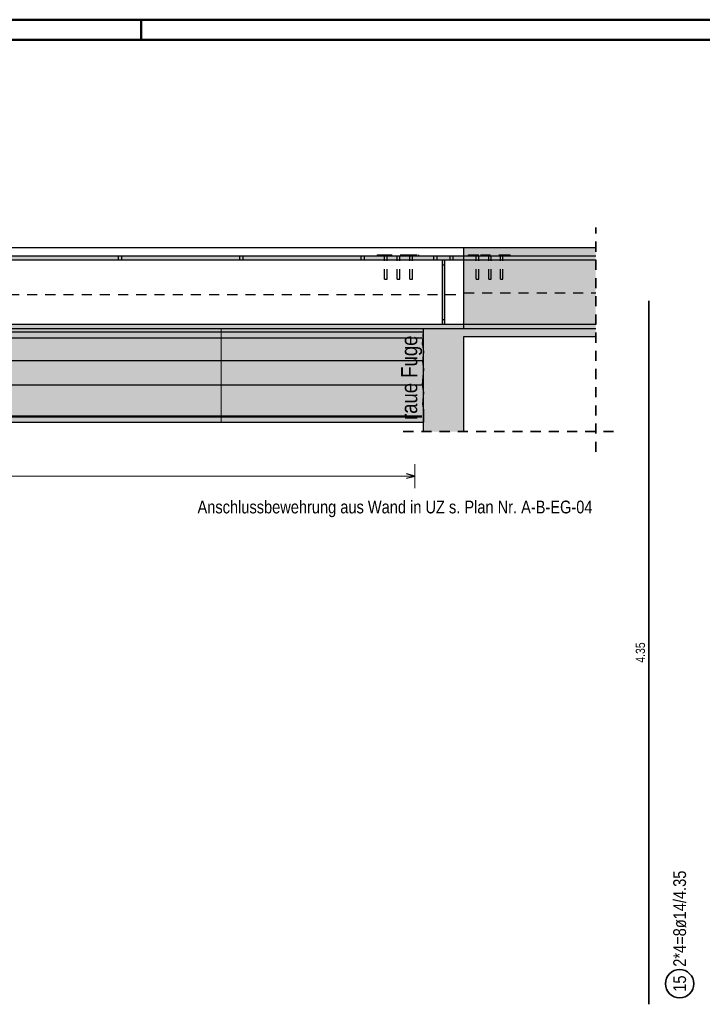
# Model space of a CAD drawing. Header units: millimetres. Extents: x -1.6 to 96.2, y -42.8 to 42.
# Tile 41 of 43: x 67 to 75.4, y 29.9 to 42. Entities that reach past the tile are written whole.
import ezdxf

# ---------------------------------------------------------------- set-up
doc = ezdxf.new("R2010")
doc.units = ezdxf.units.MM
doc.linetypes.add('HIDDEN', pattern=[0.375, 0.25, -0.125])
for name, color, linetype, lineweight in [('Achsen', 7, 'Continuous', 20), ('Bewehrung', 7, 'Continuous', 20), ('Schraffuren', 7, 'Continuous', 20)]:
    doc.layers.add(name, color=color, linetype=linetype, lineweight=lineweight)
doc.styles.add('Arial Narrow', font='ARIALN.TTF')

msp = doc.modelspace()

# ---------------------------------------------------------------- hatches: boundary and pattern name
at = {"layer": 'Schraffuren', "lineweight": 50, "true_color": 0xd7ffd7}
for points in [[(72.491293, 39.130256), (74.120717, 39.130256), (74.120717, 39.230256), (72.491293, 39.230256)], [(72.491293, 38.670244), (74.120717, 38.670256), (74.120717, 39.078256), (72.491293, 39.078256)], [(72.491293, 38.282256), (74.120717, 38.282256), (74.120717, 38.670256), (72.491293, 38.670244)], [(71.991293, 37.225311), (71.991293, 37.070256), (54.09051, 37.070256), (54.09051, 38.190256), (71.991293, 38.190256), (71.979863, 38.031068), (71.991293, 37.942424), (71.979863, 37.822317), (71.991293, 37.727783), (71.975646, 37.531329), (71.991293, 37.439951), (71.979863, 37.293057)], [(71.991293, 37.942424), (71.979863, 38.031068), (71.991293, 38.190256)], [(71.991293, 36.954454), (72.491293, 36.954454), (72.491293, 38.230256), (71.991293, 38.230256)], [(72.491293, 38.130256), (74.120717, 38.130256), (74.120717, 38.230256), (72.491293, 38.230256)], [(71.979863, 37.822317), (71.991293, 37.727783), (71.991293, 37.942424)], [(71.975646, 37.531329), (71.991293, 37.439951), (71.991293, 37.727783)], [(71.979863, 37.293057), (71.991293, 37.225311), (71.991293, 37.439951)]]:
    msp.add_hatch(color=254, dxfattribs=at).paths.add_polyline_path(points)
at = {"layer": 'Schraffuren', "lineweight": 50, "true_color": 0x4682b4}
for points in [[(51.09051, 39.078256), (74.120717, 39.078256), (74.120717, 39.130256), (51.09051, 39.130256)], [(72.225536, 38.282256), (72.255536, 38.282256), (72.255536, 39.078256), (72.225536, 39.078256)], [(51.09051, 38.230256), (74.120717, 38.230256), (74.120717, 38.282256), (51.09051, 38.282256)]]:
    msp.add_hatch(color=145, dxfattribs=at).paths.add_polyline_path(points)
at = {"layer": 'Schraffuren', "lineweight": 50, "true_color": 0xe0ddbe}
msp.add_hatch(color=254, dxfattribs=at).paths.add_polyline_path([(54.09051, 38.190256), (71.991293, 38.190256), (71.991293, 38.230256), (54.09051, 38.230256)])

# ---------------------------------------------------------------- linework, layer by layer
at = {"color": 4, "linetype": 'Continuous', "lineweight": 50}
for p, q in [((87.5, 42.05), (0, 42.05)), ((87.25, 41.8), (1, 41.8))]:
    msp.add_line(p, q, dxfattribs=at)
at = {"color": 4, "linetype": 'Continuous', "lineweight": 50, "ltscale": 0.5}
msp.add_line((68.5, 42.05), (68.5, 41.8), dxfattribs=at)
at = {"color": 2, "linetype": 'HIDDEN', "lineweight": 35, "ltscale": 0.5}
for p, q in [((74.120717, 36.704454), (74.120717, 39.480256)), ((71.741293, 36.954454), (74.370717, 36.954454))]:
    msp.add_line(p, q, dxfattribs=at)
at = {"color": 3, "linetype": 'Continuous', "lineweight": 25}
for p, q in [((72.491293, 39.230256), (74.120717, 39.230256)), ((72.491293, 39.130256), (72.491293, 39.230256)), ((51.09051, 39.130256), (74.120717, 39.130256)), ((63.048902, 39.078256), (72.225536, 39.078256)), ((72.225536, 38.282256), (72.225536, 39.078256)), ((72.255536, 39.078256), (74.120717, 39.078256)), ((72.255536, 38.282256), (72.255536, 39.078256)), ((72.491293, 38.670244), (72.491293, 39.078256)), ((72.491293, 38.282256), (72.491293, 38.670244)), ((63.048902, 38.282256), (72.225536, 38.282256)), ((72.255536, 38.282256), (74.120717, 38.282256)), ((51.09051, 38.230256), (74.120717, 38.230256)), ((54.09051, 38.190256), (71.991293, 38.190256)), ((71.991293, 36.954454), (71.991293, 38.230256)), ((72.491293, 38.130256), (74.120717, 38.130256)), ((72.491293, 36.954454), (72.491293, 38.130256)), ((71.979863, 38.031068), (71.991293, 37.942424)), ((71.991293, 37.942424), (71.979863, 37.822317)), ((71.979863, 37.822317), (71.991293, 37.727783)), ((71.991293, 37.727783), (71.975646, 37.531329)), ((71.975646, 37.531329), (71.991293, 37.439951)), ((71.991293, 37.439951), (71.979863, 37.293057)), ((71.979863, 37.293057), (71.991293, 37.225311)), ((71.991293, 37.225311), (71.991293, 37.070256))]:
    msp.add_line(p, q, dxfattribs=at)
at = {"color": 3, "linetype": 'HIDDEN', "lineweight": 25, "ltscale": 0.5}
for p, q in [((68.220681, 39.078256), (68.220681, 39.130256)), ((68.260339, 39.078256), (68.260339, 39.130256)), ((69.720681, 39.078256), (69.720681, 39.130256)), ((69.760339, 39.078256), (69.760339, 39.130256)), ((71.220681, 39.078256), (71.220681, 39.130256)), ((71.260339, 39.078256), (71.260339, 39.130256)), ((71.421147, 39.140242), (71.477716, 39.140242)), ((71.421147, 39.130242), (71.421147, 39.140242)), ((71.477716, 39.140242), (71.788843, 39.140242)), ((71.477716, 39.130242), (71.477716, 39.140242)), ((71.511213, 38.840242), (71.511213, 39.130242)), ((71.543213, 38.840242), (71.543213, 39.130242)), ((71.666777, 38.840242), (71.666777, 39.130242)), ((71.698777, 38.840242), (71.698777, 39.130242)), ((71.788843, 39.140242), (71.93306, 39.140242)), ((71.819923, 39.130242), (71.819923, 39.140242)), ((71.82234, 38.840242), (71.82234, 39.130242)), ((71.85434, 38.840242), (71.85434, 39.130242)), ((71.93306, 39.130242), (71.93306, 39.140242)), ((72.120707, 39.078256), (72.120707, 39.130256)), ((72.160365, 39.078256), (72.160365, 39.130256)), ((72.320707, 39.078256), (72.320707, 39.130256)), ((72.360365, 39.078256), (72.360365, 39.130256)), ((72.491293, 39.078256), (72.491293, 39.130256)), ((72.549722, 39.140242), (72.696768, 39.140242)), ((72.549722, 39.130242), (72.549722, 39.140242)), ((72.642584, 38.840242), (72.642584, 39.130242)), ((72.662859, 39.130242), (72.662859, 39.140242)), ((72.674584, 38.840242), (72.674584, 39.130242)), ((72.696768, 39.140242), (73.007895, 39.140242)), ((72.798147, 38.840242), (72.798147, 39.130242)), ((72.830147, 38.840242), (72.830147, 39.130242)), ((72.942397, 38.840242), (72.942397, 39.130242)), ((72.974397, 38.840242), (72.974397, 39.130242)), ((73.007895, 39.140242), (73.064463, 39.140242)), ((73.007895, 39.130242), (73.007895, 39.140242)), ((73.064463, 39.130242), (73.064463, 39.140242)), ((72.225536, 39.078256), (72.255536, 39.078256)), ((72.225536, 39.018256), (72.255536, 39.018256)), ((71.511213, 38.840242), (71.512431, 38.840242)), ((71.512431, 38.840242), (71.515899, 38.840242)), ((71.515899, 38.840242), (71.52109, 38.840242)), ((71.52109, 38.840242), (71.527213, 38.840242)), ((71.527213, 38.840242), (71.533336, 38.840242)), ((71.533336, 38.840242), (71.538527, 38.840242)), ((71.538527, 38.840242), (71.541995, 38.840242)), ((71.541995, 38.840242), (71.543213, 38.840242)), ((71.666777, 38.840242), (71.667995, 38.840242)), ((71.667995, 38.840242), (71.671463, 38.840242)), ((71.671463, 38.840242), (71.676654, 38.840242)), ((71.676654, 38.840242), (71.682777, 38.840242)), ((71.682777, 38.840242), (71.6889, 38.840242)), ((71.6889, 38.840242), (71.69409, 38.840242)), ((71.69409, 38.840242), (71.697559, 38.840242)), ((71.697559, 38.840242), (71.698777, 38.840242)), ((71.82234, 38.840242), (71.823558, 38.840242)), ((71.823558, 38.840242), (71.827026, 38.840242)), ((71.827026, 38.840242), (71.832217, 38.840242)), ((71.832217, 38.840242), (71.83834, 38.840242)), ((71.83834, 38.840242), (71.844463, 38.840242)), ((71.844463, 38.840242), (71.849654, 38.840242)), ((71.849654, 38.840242), (71.853122, 38.840242)), ((71.853122, 38.840242), (71.85434, 38.840242)), ((72.642584, 38.840242), (72.643802, 38.840242)), ((72.643802, 38.840242), (72.64727, 38.840242)), ((72.64727, 38.840242), (72.652461, 38.840242)), ((72.652461, 38.840242), (72.658584, 38.840242)), ((72.658584, 38.840242), (72.664707, 38.840242)), ((72.664707, 38.840242), (72.669898, 38.840242)), ((72.669898, 38.840242), (72.673366, 38.840242)), ((72.673366, 38.840242), (72.674584, 38.840242)), ((72.798147, 38.840242), (72.799365, 38.840242)), ((72.799365, 38.840242), (72.802834, 38.840242)), ((72.802834, 38.840242), (72.808025, 38.840242)), ((72.808025, 38.840242), (72.814147, 38.840242)), ((72.814147, 38.840242), (72.82027, 38.840242)), ((72.82027, 38.840242), (72.825461, 38.840242)), ((72.825461, 38.840242), (72.82893, 38.840242)), ((72.82893, 38.840242), (72.830147, 38.840242)), ((72.942397, 38.840242), (72.943615, 38.840242)), ((72.943615, 38.840242), (72.947084, 38.840242)), ((72.947084, 38.840242), (72.952274, 38.840242)), ((72.952274, 38.840242), (72.958397, 38.840242)), ((72.958397, 38.840242), (72.96452, 38.840242)), ((72.96452, 38.840242), (72.969711, 38.840242)), ((72.969711, 38.840242), (72.973179, 38.840242)), ((72.973179, 38.840242), (72.974397, 38.840242)), ((53.59051, 38.650256), (72.491293, 38.650256)), ((72.491293, 38.670256), (74.120717, 38.670256)), ((72.225536, 38.342256), (72.255536, 38.342256)), ((72.225536, 38.282256), (72.255536, 38.282256)), ((72.491293, 38.230256), (72.491293, 38.282256))]:
    msp.add_line(p, q, dxfattribs=at)
at = {"layer": 'Achsen', "color": 3, "linetype": 'Continuous', "lineweight": 25}
for p, q in [((53.59051, 39.230256), (72.491293, 39.230256)), ((54.09051, 37.070256), (71.991293, 37.070256))]:
    msp.add_line(p, q, dxfattribs=at)
at = {"layer": 'Bewehrung', "color": 2, "linetype": 'Continuous', "lineweight": 35, "ltscale": 0.5}
msp.add_line((74.7791, 29.870244), (74.7791, 38.570244), dxfattribs=at)
at = {"layer": 'Bewehrung', "color": 3, "linetype": 'Continuous', "lineweight": 25}
msp.add_line((71.979863, 38.031068), (71.991293, 38.190256), dxfattribs=at)
at = {"layer": 'Bewehrung', "color": 3, "linetype": 'Continuous', "lineweight": 25, "ltscale": 0.5}
for p, q in [((54.111293, 37.834424), (71.971293, 37.834424)), ((54.111293, 37.533311), (71.971293, 37.533311))]:
    msp.add_line(p, q, dxfattribs=at)
at = {"layer": 'Bewehrung', "color": 2, "linetype": 'Continuous', "lineweight": 35, "ltscale": 0.5}
msp.add_circle((75.158621, 30.125159), 0.175, dxfattribs=at)
at = {"layer": 'Schraffuren', "color": 9, "linetype": 'Continuous', "lineweight": 0}
msp.add_line((69.491293, 37.070256), (69.491293, 38.230256), dxfattribs=at)
at = {"layer": 'Schraffuren', "color": 3, "linetype": 'Continuous', "lineweight": 25, "ltscale": 0.5}
for p, q in [((54.11051, 38.116256), (71.971293, 38.116256)), ((54.11051, 38.116256), (71.971293, 38.116256)), ((54.11051, 37.136256), (71.971293, 37.136256)), ((54.11051, 37.136256), (71.971293, 37.136256)), ((71.883293, 36.403522), (71.783293, 36.430317)), ((71.783293, 36.376727), (71.883293, 36.403522))]:
    msp.add_line(p, q, dxfattribs=at)
at = {"layer": 'Schraffuren', "color": 9, "linetype": 'Continuous', "lineweight": 0, "ltscale": 0.5}
msp.add_line((71.971293, 37.150256), (54.11051, 37.150256), dxfattribs=at)
at = {"layer": 'Schraffuren', "color": 5, "linetype": 'Continuous', "lineweight": 18, "ltscale": 0.5}
for p, q in [((71.883293, 36.253522), (71.883293, 36.553522)), ((71.883293, 36.403522), (54.198521, 36.403522))]:
    msp.add_line(p, q, dxfattribs=at)

# ---------------------------------------------------------------- texts
at = {"color": 4, "lineweight": 50, "style": 'Arial Narrow'}
msp.add_text('raue Fuge', height=0.2, rotation=90, dxfattribs=at).set_placement((71.914696, 37.098287))
at = {"layer": 'Bewehrung', "color": 3, "lineweight": 25, "insert": (74.6166, 34.096494), "char_height": 0.1125, "attachment_point": 1, "rotation": 90, "line_spacing_factor": 0.9, "style": 'Arial Narrow'}
msp.add_mtext('4.35', dxfattribs=at)
at = {"layer": 'Bewehrung', "color": 2, "lineweight": 35, "char_height": 0.1575, "attachment_point": 1, "rotation": 90, "line_spacing_factor": 0.9, "style": 'Arial Narrow'}
for s, insert in [('2*4=8ø14/4.35', (75.079871, 30.335159)), ('15', (75.079871, 30.025934))]:
    msp.add_mtext(s, dxfattribs=dict(at, insert=insert))
at = {"layer": 'Schraffuren', "color": 2, "lineweight": 35, "style": 'Arial Narrow'}
msp.add_text('Anschlussbewehrung aus Wand in UZ s. Plan Nr. A-B-EG-04', height=0.1575, dxfattribs=at).set_placement((69.197792, 35.943154))

doc.saveas('drawing.dxf')
